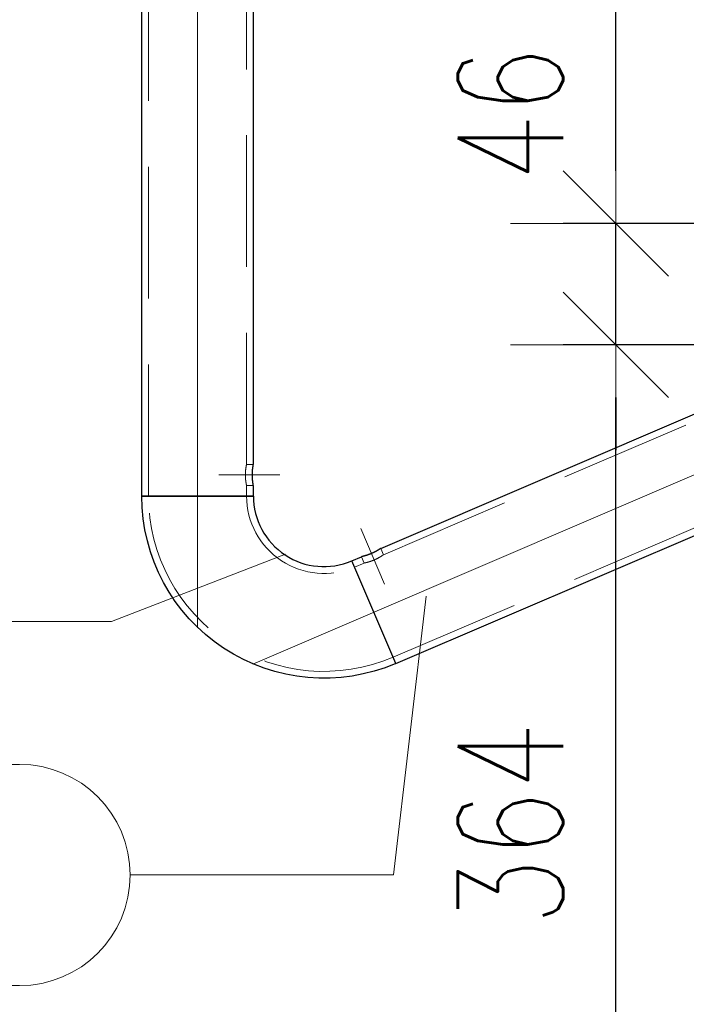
# Model space of a CAD drawing. Header units: millimetres. Extents: x -845 to -83, y 8759 to 9255.
# Tile 36 of 197: x -645 to -632, y 8864 to 8882. Entities that reach past the tile are written whole.
import ezdxf

# ---------------------------------------------------------------- set-up
doc = ezdxf.new("R2010")
doc.units = ezdxf.units.MM
doc.header["$LTSCALE"] = 10
doc.linetypes.add('HIDDEN', pattern=[0.375, 0.25, -0.125])
doc.linetypes.add('MITTE', pattern=[2, 1.25, -0.25, 0.25, -0.25])
doc.layers.get('Defpoints').update_dxf_attribs({"color": 1})
for name, color, linetype, lineweight in [('PS_DIM', 4, 'Continuous', 13), ('PS_Hidden', 2, 'HIDDEN', 9), ('PS_Mid', 5, 'MITTE', 15), ('PS_Pos', 1, 'Continuous', 15), ('PS_Shape', 161, 'Continuous', 30), ('PS_SOLID', 7, 'Continuous', 30)]:
    doc.layers.add(name, color=color, linetype=linetype, lineweight=lineweight)
doc.styles.add('simplex', font='simplex.shx', dxfattribs={"width": 0.75})
doc.dimstyles.new('1_20_PRZ', dxfattribs={"dimtxt": 2, "dimasz": 1, "dimexe": 2, "dimexo": 5, "dimgap": 1, "dimtad": 1, "dimdec": 0, "dimlfac": 20, "dimtxsty": 'simplex', "dimblk": 'dimznak', "dimcen": 2, "dimse1": 1, "dimse2": 1, "dimclrd": 256, "dimclrt": 4, "dimadec": 1, "dimazin": 0, "dimtfac": 1, "dimtdec": 0, "dimtix": 1, "dimtmove": 2, "dimatfit": 3, "dimldrblk": 'dim-grot', "dimfxl": 1, "dimarcsym": 0})
doc.dimstyles.new('1_20_SC', dxfattribs={"dimtxt": 2, "dimasz": 1, "dimexe": 1, "dimexo": 1, "dimgap": 1, "dimtad": 1, "dimdec": 0, "dimlfac": 20, "dimtxsty": 'simplex', "dimblk": 'dimznak', "dimcen": 2, "dimclrd": 256, "dimclre": 256, "dimclrt": 4, "dimadec": 1, "dimazin": 0, "dimtfac": 1, "dimtdec": 0, "dimtix": 1, "dimtmove": 2, "dimatfit": 3, "dimldrblk": 'dim-grot', "dimfxl": 1, "dimarcsym": 0})

# ---------------------------------------------------------------- blocks, each defined once
blk = doc.blocks.new('dimznak')
at = {"color": 0}
for points in [[(0, 2), (0, -2)], [(-2, 0), (2, 0)]]:
    blk.add_lwpolyline(points, dxfattribs=at)
at = {"color": 2}
blk.add_lwpolyline([(1, 1), (-1, -1)], dxfattribs=at)
blk = doc.blocks.new('*D128')
at = {"layer": 'Defpoints', "color": 0, "transparency": 16777216}
for p in [(-633.283, 8876.211), (-623.343, 8876.211), (-621.223, 8858.014)]:
    blk.add_point(p, dxfattribs=at)
at = {"layer": 'PS_DIM', "lineweight": -2, "transparency": 16777216}
for p, q in [((-624.343, 8876.211), (-634.283, 8876.211)), ((-633.283, 8859.014), (-633.283, 8875.211)), ((-622.223, 8858.014), (-634.283, 8858.014))]:
    blk.add_line(p, q, dxfattribs=at)
for p, rotation in [((-633.283, 8876.211), 90), ((-633.283, 8858.014), 270)]:
    blk.add_blockref('dimznak', p, dxfattribs=dict(at, rotation=rotation))
at = {"layer": 'PS_DIM', "color": 4, "transparency": 16777216, "insert": (-635.283, 8867.113), "char_height": 2, "attachment_point": 5, "rotation": 90, "style": 'simplex'}
blk.add_mtext('364', dxfattribs=at)
blk = doc.blocks.new('dim-grot')
blk.add_hatch(color=256).paths.add_polyline_path([(0, 0), (-2, 0.5), (-2, -0.5)])
blk.add_lwpolyline([(0, 0), (-2, 0.5), (-2, -0.5), (0, 0)])
blk = doc.blocks.new('*D129')
at = {"layer": 'Defpoints', "color": 0, "transparency": 16777216}
for p in [(-633.283, 8878.518), (-623.343, 8878.518), (-623.343, 8876.211)]:
    blk.add_point(p, dxfattribs=at)
at = {"layer": 'PS_DIM', "lineweight": -2, "transparency": 16777216}
for p, q in [((-633.283, 8879.518), (-633.283, 8880.518)), ((-633.283, 8876.211), (-633.283, 8878.518)), ((-633.283, 8875.211), (-633.283, 8874.211))]:
    blk.add_line(p, q, dxfattribs=at)
for p, rotation in [((-633.283, 8878.518), 270), ((-633.283, 8876.211), 90)]:
    blk.add_blockref('dimznak', p, dxfattribs=dict(at, rotation=rotation))
at = {"layer": 'PS_DIM', "color": 4, "transparency": 16777216, "insert": (-635.283, 8880.59), "char_height": 2, "attachment_point": 5, "rotation": 90, "style": 'simplex'}
blk.add_mtext('46', dxfattribs=at)
blk = doc.blocks.new('*D130')
at = {"layer": 'Defpoints', "color": 0, "transparency": 16777216}
for p in [(-633.283, 8903.711), (-623.343, 8903.711), (-623.343, 8878.518)]:
    blk.add_point(p, dxfattribs=at)
at = {"layer": 'PS_DIM', "lineweight": -2, "transparency": 16777216}
for p, q in [((-624.343, 8903.711), (-634.283, 8903.711)), ((-633.283, 8879.518), (-633.283, 8902.711)), ((-624.343, 8878.518), (-634.283, 8878.518))]:
    blk.add_line(p, q, dxfattribs=at)
for p, rotation in [((-633.283, 8903.711), 90), ((-633.283, 8878.518), 270)]:
    blk.add_blockref('dimznak', p, dxfattribs=dict(at, rotation=rotation))
at = {"layer": 'PS_DIM', "color": 4, "transparency": 16777216, "insert": (-635.283, 8891.114), "char_height": 2, "attachment_point": 5, "rotation": 90, "style": 'simplex'}
blk.add_mtext('504', dxfattribs=at)
blk = doc.blocks.new('*D138')
at = {"layer": 'Defpoints', "color": 0, "transparency": 16777216}
for p in [(-642.283, 8890.129), (-464.843, 8886.829), (-464.843, 8838.437)]:
    blk.add_point(p, dxfattribs=at)
at = {"layer": 'PS_DIM', "lineweight": -2, "transparency": 16777216}
blk.add_line((-641.283, 8838.437), (-465.843, 8838.437), dxfattribs=at)
at = {"layer": 'PS_DIM', "lineweight": -2, "transparency": 16777216, "rotation": 180}
blk.add_blockref('dimznak', (-642.283, 8838.437), dxfattribs=at)
at = {"layer": 'PS_DIM', "lineweight": -2, "transparency": 16777216}
blk.add_blockref('dimznak', (-464.843, 8838.437), dxfattribs=at)
at = {"layer": 'PS_DIM', "color": 4, "transparency": 16777216, "insert": (-553.563, 8840.437), "char_height": 2, "attachment_point": 5, "style": 'simplex'}
blk.add_mtext('3549', dxfattribs=at)
blk = doc.blocks.new('*X258')
at = {"layer": 'PS_Hidden', "color": 2, "linetype": 'HIDDEN'}
for p, q in [((-642.153, 8873.341), (-642.153, 8895.619)), ((-640.293, 8873.941), (-640.293, 8895.019)), ((-637.693, 8872.227), (-623.843, 8878.162)), ((-637.511, 8870.281), (-623.946, 8876.094)), ((-640.297, 8873.921), (-640.298, 8873.918)), ((-640.298, 8873.918), (-640.298, 8873.916)), ((-640.296, 8873.925), (-640.297, 8873.923)), ((-640.297, 8873.923), (-640.297, 8873.921)), ((-640.295, 8873.931), (-640.296, 8873.929)), ((-640.296, 8873.929), (-640.296, 8873.927)), ((-640.296, 8873.927), (-640.296, 8873.925)), ((-640.294, 8873.935), (-640.295, 8873.934)), ((-640.295, 8873.934), (-640.295, 8873.932)), ((-640.295, 8873.932), (-640.295, 8873.931)), ((-640.293, 8873.94), (-640.294, 8873.939)), ((-640.294, 8873.939), (-640.294, 8873.938)), ((-640.294, 8873.938), (-640.294, 8873.937)), ((-640.294, 8873.937), (-640.294, 8873.936)), ((-640.294, 8873.936), (-640.294, 8873.935)), ((-640.293, 8873.941), (-640.293, 8873.941)), ((-640.293, 8873.941), (-640.293, 8873.941)), ((-640.293, 8873.941), (-640.293, 8873.941)), ((-640.293, 8873.941), (-640.293, 8873.94)), ((-640.163, 8873.941), (-640.293, 8873.941)), ((-640.293, 8873.94), (-640.293, 8873.94)), ((-640.314, 8873.766), (-640.315, 8873.761)), ((-640.315, 8873.761), (-640.315, 8873.756)), ((-640.315, 8873.756), (-640.315, 8873.751)), ((-640.315, 8873.751), (-640.315, 8873.746)), ((-640.315, 8873.746), (-640.315, 8873.741)), ((-640.315, 8873.741), (-640.315, 8873.736)), ((-640.315, 8873.736), (-640.315, 8873.731)), ((-640.315, 8873.731), (-640.315, 8873.727)), ((-640.313, 8873.791), (-640.314, 8873.786)), ((-640.314, 8873.786), (-640.314, 8873.781)), ((-640.314, 8873.781), (-640.314, 8873.776)), ((-640.314, 8873.776), (-640.314, 8873.771)), ((-640.314, 8873.771), (-640.314, 8873.766)), ((-640.312, 8873.811), (-640.313, 8873.806)), ((-640.313, 8873.806), (-640.313, 8873.801)), ((-640.313, 8873.801), (-640.313, 8873.796)), ((-640.313, 8873.796), (-640.313, 8873.791)), ((-640.311, 8873.82), (-640.312, 8873.816)), ((-640.312, 8873.816), (-640.312, 8873.811)), ((-640.31, 8873.834), (-640.311, 8873.83)), ((-640.311, 8873.83), (-640.311, 8873.825)), ((-640.311, 8873.825), (-640.311, 8873.82)), ((-640.309, 8873.843), (-640.31, 8873.839)), ((-640.31, 8873.839), (-640.31, 8873.834)), ((-640.308, 8873.852), (-640.309, 8873.848)), ((-640.309, 8873.848), (-640.309, 8873.843)), ((-640.307, 8873.86), (-640.308, 8873.856)), ((-640.308, 8873.856), (-640.308, 8873.852)), ((-640.306, 8873.868), (-640.307, 8873.864)), ((-640.307, 8873.864), (-640.307, 8873.86)), ((-640.305, 8873.872), (-640.306, 8873.868)), ((-640.304, 8873.879), (-640.305, 8873.876)), ((-640.305, 8873.876), (-640.305, 8873.872)), ((-640.303, 8873.886), (-640.304, 8873.883)), ((-640.304, 8873.883), (-640.304, 8873.879)), ((-640.302, 8873.893), (-640.303, 8873.889)), ((-640.303, 8873.889), (-640.303, 8873.886)), ((-640.301, 8873.899), (-640.302, 8873.896)), ((-640.302, 8873.896), (-640.302, 8873.893)), ((-640.3, 8873.905), (-640.301, 8873.902)), ((-640.301, 8873.902), (-640.301, 8873.899)), ((-640.299, 8873.911), (-640.3, 8873.908)), ((-640.3, 8873.908), (-640.3, 8873.905)), ((-640.298, 8873.916), (-640.299, 8873.913)), ((-640.299, 8873.913), (-640.299, 8873.911)), ((-640.315, 8873.727), (-640.315, 8873.722)), ((-640.315, 8873.722), (-640.314, 8873.717)), ((-640.314, 8873.717), (-640.314, 8873.712)), ((-640.314, 8873.712), (-640.314, 8873.707)), ((-640.314, 8873.707), (-640.314, 8873.702)), ((-640.314, 8873.702), (-640.314, 8873.697)), ((-640.314, 8873.697), (-640.313, 8873.692)), ((-640.313, 8873.692), (-640.313, 8873.687)), ((-640.313, 8873.687), (-640.313, 8873.682)), ((-640.313, 8873.682), (-640.313, 8873.677)), ((-640.313, 8873.677), (-640.312, 8873.672)), ((-640.312, 8873.672), (-640.312, 8873.667)), ((-640.312, 8873.667), (-640.311, 8873.662)), ((-640.311, 8873.662), (-640.311, 8873.658)), ((-640.311, 8873.658), (-640.311, 8873.653)), ((-640.311, 8873.653), (-640.31, 8873.648)), ((-640.31, 8873.648), (-640.31, 8873.644)), ((-640.31, 8873.644), (-640.309, 8873.639)), ((-640.309, 8873.639), (-640.309, 8873.635)), ((-640.309, 8873.635), (-640.308, 8873.631)), ((-640.308, 8873.631), (-640.308, 8873.627)), ((-640.308, 8873.627), (-640.307, 8873.622)), ((-640.307, 8873.622), (-640.307, 8873.618)), ((-640.307, 8873.618), (-640.306, 8873.615)), ((-640.306, 8873.615), (-640.305, 8873.611)), ((-640.305, 8873.611), (-640.305, 8873.607)), ((-640.305, 8873.607), (-640.304, 8873.603)), ((-640.304, 8873.603), (-640.304, 8873.6)), ((-640.304, 8873.6), (-640.303, 8873.597)), ((-640.303, 8873.597), (-640.303, 8873.593)), ((-640.303, 8873.593), (-640.302, 8873.59)), ((-640.302, 8873.59), (-640.302, 8873.587)), ((-640.302, 8873.587), (-640.301, 8873.584)), ((-640.301, 8873.584), (-640.301, 8873.581)), ((-640.301, 8873.581), (-640.3, 8873.578)), ((-640.3, 8873.578), (-640.3, 8873.575)), ((-640.3, 8873.575), (-640.299, 8873.572)), ((-640.299, 8873.572), (-640.299, 8873.569)), ((-640.299, 8873.569), (-640.298, 8873.567)), ((-640.298, 8873.567), (-640.298, 8873.564)), ((-640.298, 8873.564), (-640.297, 8873.562)), ((-640.297, 8873.562), (-640.297, 8873.56)), ((-640.297, 8873.56), (-640.296, 8873.558)), ((-640.296, 8873.558), (-640.296, 8873.556)), ((-640.296, 8873.556), (-640.296, 8873.554)), ((-640.296, 8873.554), (-640.295, 8873.552)), ((-640.295, 8873.552), (-640.295, 8873.55)), ((-640.295, 8873.55), (-640.295, 8873.549)), ((-640.295, 8873.549), (-640.294, 8873.548)), ((-640.294, 8873.548), (-640.294, 8873.546)), ((-640.294, 8873.546), (-640.294, 8873.545)), ((-640.294, 8873.545), (-640.294, 8873.544)), ((-640.294, 8873.544), (-640.294, 8873.544)), ((-640.294, 8873.544), (-640.293, 8873.543)), ((-640.293, 8873.543), (-640.293, 8873.542)), ((-640.293, 8873.542), (-640.293, 8873.542)), ((-640.293, 8873.542), (-640.293, 8873.542)), ((-640.293, 8873.542), (-640.293, 8873.541)), ((-640.293, 8873.541), (-640.293, 8873.541)), ((-640.293, 8873.341), (-640.293, 8873.541)), ((-640.163, 8873.541), (-640.293, 8873.541)), ((-637.693, 8872.227), (-637.744, 8872.346)), ((-638.244, 8871.99), (-638.06, 8872.069)), ((-638.06, 8872.069), (-638.111, 8872.188)), ((-638.06, 8872.069), (-638.06, 8872.069)), ((-638.06, 8872.069), (-638.06, 8872.069)), ((-638.06, 8872.069), (-638.06, 8872.069)), ((-638.06, 8872.069), (-638.059, 8872.069)), ((-638.059, 8872.069), (-638.059, 8872.069)), ((-638.059, 8872.069), (-638.058, 8872.069)), ((-638.058, 8872.069), (-638.057, 8872.07)), ((-638.057, 8872.07), (-638.056, 8872.07)), ((-638.056, 8872.07), (-638.055, 8872.07)), ((-638.055, 8872.07), (-638.054, 8872.07)), ((-638.054, 8872.07), (-638.052, 8872.07)), ((-638.052, 8872.07), (-638.051, 8872.071)), ((-638.051, 8872.071), (-638.049, 8872.071)), ((-638.049, 8872.071), (-638.048, 8872.071)), ((-638.048, 8872.071), (-638.046, 8872.072)), ((-638.046, 8872.072), (-638.044, 8872.072)), ((-638.044, 8872.072), (-638.042, 8872.073)), ((-638.042, 8872.073), (-638.04, 8872.073)), ((-638.04, 8872.073), (-638.037, 8872.074)), ((-638.037, 8872.074), (-638.035, 8872.074)), ((-638.035, 8872.074), (-638.032, 8872.075)), ((-638.032, 8872.075), (-638.03, 8872.075)), ((-638.03, 8872.075), (-638.027, 8872.076)), ((-638.027, 8872.076), (-638.024, 8872.077)), ((-638.024, 8872.077), (-638.021, 8872.077)), ((-638.021, 8872.077), (-638.018, 8872.078)), ((-638.018, 8872.078), (-638.015, 8872.079)), ((-638.015, 8872.079), (-638.012, 8872.08)), ((-638.012, 8872.08), (-638.009, 8872.08)), ((-638.009, 8872.08), (-638.005, 8872.081)), ((-638.005, 8872.081), (-638.002, 8872.082)), ((-638.002, 8872.082), (-637.999, 8872.083)), ((-637.999, 8872.083), (-637.995, 8872.084)), ((-637.995, 8872.084), (-637.992, 8872.085)), ((-637.992, 8872.085), (-637.988, 8872.086)), ((-637.988, 8872.086), (-637.984, 8872.087)), ((-637.984, 8872.087), (-637.98, 8872.088)), ((-637.98, 8872.088), (-637.976, 8872.089)), ((-637.976, 8872.089), (-637.972, 8872.09)), ((-637.972, 8872.09), (-637.968, 8872.092)), ((-637.968, 8872.092), (-637.964, 8872.093)), ((-637.964, 8872.093), (-637.959, 8872.094)), ((-637.959, 8872.094), (-637.955, 8872.095)), ((-637.955, 8872.095), (-637.951, 8872.097)), ((-637.951, 8872.097), (-637.946, 8872.098)), ((-637.946, 8872.098), (-637.942, 8872.1)), ((-637.942, 8872.1), (-637.937, 8872.101)), ((-637.937, 8872.101), (-637.933, 8872.103)), ((-637.933, 8872.103), (-637.928, 8872.104)), ((-637.928, 8872.104), (-637.923, 8872.106)), ((-637.923, 8872.106), (-637.919, 8872.108)), ((-637.919, 8872.108), (-637.914, 8872.109)), ((-637.914, 8872.109), (-637.909, 8872.111)), ((-637.909, 8872.111), (-637.905, 8872.113)), ((-637.905, 8872.113), (-637.9, 8872.115)), ((-637.9, 8872.115), (-637.895, 8872.116)), ((-637.895, 8872.116), (-637.891, 8872.118)), ((-637.891, 8872.118), (-637.886, 8872.12)), ((-637.886, 8872.12), (-637.881, 8872.122)), ((-637.881, 8872.122), (-637.877, 8872.124)), ((-637.877, 8872.124), (-637.872, 8872.126)), ((-637.872, 8872.126), (-637.868, 8872.128)), ((-637.868, 8872.128), (-637.863, 8872.13)), ((-637.868, 8872.128), (-637.868, 8872.128)), ((-637.863, 8872.13), (-637.859, 8872.132)), ((-637.859, 8872.132), (-637.854, 8872.134)), ((-637.854, 8872.134), (-637.85, 8872.136)), ((-637.85, 8872.136), (-637.845, 8872.138)), ((-637.845, 8872.138), (-637.841, 8872.14)), ((-637.841, 8872.14), (-637.836, 8872.142)), ((-637.836, 8872.142), (-637.832, 8872.144)), ((-637.832, 8872.144), (-637.827, 8872.146)), ((-637.827, 8872.146), (-637.823, 8872.149)), ((-637.823, 8872.149), (-637.818, 8872.151)), ((-637.818, 8872.151), (-637.814, 8872.153)), ((-637.814, 8872.153), (-637.809, 8872.155)), ((-637.809, 8872.155), (-637.805, 8872.158)), ((-637.805, 8872.158), (-637.801, 8872.16)), ((-637.801, 8872.16), (-637.796, 8872.162)), ((-637.796, 8872.162), (-637.792, 8872.164)), ((-637.792, 8872.164), (-637.788, 8872.167)), ((-637.788, 8872.167), (-637.784, 8872.169)), ((-637.784, 8872.169), (-637.78, 8872.171)), ((-637.78, 8872.171), (-637.776, 8872.173)), ((-637.776, 8872.173), (-637.773, 8872.175)), ((-637.773, 8872.175), (-637.769, 8872.177)), ((-637.769, 8872.177), (-637.765, 8872.18)), ((-637.765, 8872.18), (-637.762, 8872.182)), ((-637.762, 8872.182), (-637.758, 8872.184)), ((-637.758, 8872.184), (-637.755, 8872.186)), ((-637.755, 8872.186), (-637.751, 8872.188)), ((-637.751, 8872.188), (-637.748, 8872.19)), ((-637.748, 8872.19), (-637.745, 8872.192)), ((-637.745, 8872.192), (-637.742, 8872.194)), ((-637.742, 8872.194), (-637.739, 8872.195)), ((-637.739, 8872.195), (-637.736, 8872.197)), ((-637.736, 8872.197), (-637.734, 8872.199)), ((-637.734, 8872.199), (-637.731, 8872.201)), ((-637.731, 8872.201), (-637.728, 8872.202)), ((-637.728, 8872.202), (-637.726, 8872.204)), ((-637.726, 8872.204), (-637.723, 8872.206)), ((-637.723, 8872.206), (-637.721, 8872.207)), ((-637.721, 8872.207), (-637.718, 8872.209)), ((-637.718, 8872.209), (-637.716, 8872.21)), ((-637.716, 8872.21), (-637.714, 8872.212)), ((-637.714, 8872.212), (-637.712, 8872.213)), ((-637.712, 8872.213), (-637.71, 8872.215)), ((-637.71, 8872.215), (-637.708, 8872.216)), ((-637.708, 8872.216), (-637.706, 8872.217)), ((-637.706, 8872.217), (-637.704, 8872.218)), ((-637.704, 8872.218), (-637.703, 8872.219)), ((-637.703, 8872.219), (-637.701, 8872.22)), ((-637.701, 8872.22), (-637.7, 8872.221)), ((-637.7, 8872.221), (-637.699, 8872.222)), ((-637.699, 8872.222), (-637.698, 8872.223)), ((-637.698, 8872.223), (-637.697, 8872.224)), ((-637.697, 8872.224), (-637.696, 8872.224)), ((-637.696, 8872.224), (-637.695, 8872.225)), ((-637.695, 8872.225), (-637.694, 8872.225)), ((-637.694, 8872.225), (-637.694, 8872.226)), ((-637.694, 8872.226), (-637.693, 8872.226)), ((-637.693, 8872.226), (-637.693, 8872.227)), ((-637.693, 8872.226), (-637.693, 8872.226)), ((-637.693, 8872.226), (-637.693, 8872.226)), ((-637.693, 8872.226), (-637.693, 8872.226))]:
    blk.add_line(p, q, dxfattribs=at)
at = {"layer": 'PS_Hidden', "extrusion": (0, 0, -1)}
blk.add_arc((638.823, 8873.341), 3.33, 246.8014, 0, dxfattribs=at)
at = {"layer": 'PS_Hidden'}
blk.add_arc((-638.823, 8873.341), 1.47, 180, 293.1986, dxfattribs=at)
at = {"layer": 'PS_Mid', "color": 5, "linetype": 'MITTE'}
for p, q in [((-641.223, 8870.841), (-641.223, 8898.119)), ((-640.176, 8870.151), (-619.985, 8878.804)), ((-640.817, 8873.741), (-639.663, 8873.741)), ((-638.125, 8872.727), (-637.67, 8871.667))]:
    blk.add_line(p, q, dxfattribs=at)
at = {"layer": 'PS_SOLID', "color": 7, "linetype": 'Continuous'}
for p, q in [((-642.283, 8873.341), (-642.283, 8895.619)), ((-640.163, 8873.941), (-640.163, 8895.019)), ((-637.744, 8872.346), (-623.895, 8878.281)), ((-637.46, 8870.161), (-623.895, 8875.975)), ((-640.168, 8873.916), (-640.167, 8873.918)), ((-640.167, 8873.921), (-640.166, 8873.923)), ((-640.167, 8873.918), (-640.167, 8873.921)), ((-640.166, 8873.927), (-640.165, 8873.929)), ((-640.166, 8873.925), (-640.166, 8873.927)), ((-640.166, 8873.923), (-640.166, 8873.925)), ((-640.165, 8873.932), (-640.164, 8873.934)), ((-640.165, 8873.931), (-640.165, 8873.932)), ((-640.165, 8873.929), (-640.165, 8873.931)), ((-640.164, 8873.938), (-640.163, 8873.939)), ((-640.164, 8873.937), (-640.164, 8873.938)), ((-640.164, 8873.936), (-640.164, 8873.937)), ((-640.164, 8873.935), (-640.164, 8873.936)), ((-640.164, 8873.934), (-640.164, 8873.935)), ((-640.163, 8873.94), (-640.163, 8873.941)), ((-640.163, 8873.941), (-640.163, 8873.941)), ((-640.163, 8873.941), (-640.163, 8873.941)), ((-640.163, 8873.941), (-640.163, 8873.941)), ((-640.163, 8873.939), (-640.163, 8873.94)), ((-640.163, 8873.94), (-640.163, 8873.94)), ((-640.182, 8873.771), (-640.181, 8873.776)), ((-640.182, 8873.766), (-640.182, 8873.771)), ((-640.182, 8873.761), (-640.182, 8873.766)), ((-640.182, 8873.756), (-640.182, 8873.761)), ((-640.182, 8873.751), (-640.182, 8873.756)), ((-640.182, 8873.746), (-640.182, 8873.751)), ((-640.182, 8873.741), (-640.182, 8873.746)), ((-640.182, 8873.736), (-640.182, 8873.741)), ((-640.182, 8873.741), (-640.182, 8873.741)), ((-640.182, 8873.731), (-640.182, 8873.736)), ((-640.182, 8873.727), (-640.182, 8873.731)), ((-640.181, 8873.796), (-640.18, 8873.801)), ((-640.181, 8873.791), (-640.181, 8873.796)), ((-640.181, 8873.786), (-640.181, 8873.791)), ((-640.181, 8873.781), (-640.181, 8873.786)), ((-640.181, 8873.776), (-640.181, 8873.781)), ((-640.18, 8873.811), (-640.179, 8873.816)), ((-640.18, 8873.806), (-640.18, 8873.811)), ((-640.18, 8873.801), (-640.18, 8873.806)), ((-640.179, 8873.825), (-640.178, 8873.83)), ((-640.179, 8873.82), (-640.179, 8873.825)), ((-640.179, 8873.816), (-640.179, 8873.82)), ((-640.178, 8873.839), (-640.177, 8873.843)), ((-640.178, 8873.834), (-640.178, 8873.839)), ((-640.178, 8873.83), (-640.178, 8873.834)), ((-640.177, 8873.848), (-640.176, 8873.852)), ((-640.177, 8873.843), (-640.177, 8873.848)), ((-640.176, 8873.856), (-640.175, 8873.86)), ((-640.176, 8873.852), (-640.176, 8873.856)), ((-640.175, 8873.864), (-640.174, 8873.868)), ((-640.175, 8873.86), (-640.175, 8873.864)), ((-640.174, 8873.872), (-640.173, 8873.876)), ((-640.174, 8873.868), (-640.174, 8873.872)), ((-640.173, 8873.883), (-640.172, 8873.886)), ((-640.173, 8873.879), (-640.173, 8873.883)), ((-640.173, 8873.876), (-640.173, 8873.879)), ((-640.172, 8873.889), (-640.171, 8873.893)), ((-640.172, 8873.886), (-640.172, 8873.889)), ((-640.171, 8873.896), (-640.17, 8873.899)), ((-640.171, 8873.893), (-640.171, 8873.896)), ((-640.17, 8873.902), (-640.169, 8873.905)), ((-640.17, 8873.899), (-640.17, 8873.902)), ((-640.169, 8873.908), (-640.168, 8873.911)), ((-640.169, 8873.905), (-640.169, 8873.908)), ((-640.168, 8873.913), (-640.168, 8873.916)), ((-640.168, 8873.911), (-640.168, 8873.913)), ((-640.182, 8873.722), (-640.182, 8873.727)), ((-640.182, 8873.717), (-640.182, 8873.722)), ((-640.182, 8873.712), (-640.182, 8873.717)), ((-640.181, 8873.707), (-640.182, 8873.712)), ((-640.181, 8873.702), (-640.181, 8873.707)), ((-640.181, 8873.697), (-640.181, 8873.702)), ((-640.181, 8873.692), (-640.181, 8873.697)), ((-640.181, 8873.687), (-640.181, 8873.692)), ((-640.18, 8873.682), (-640.181, 8873.687)), ((-640.18, 8873.677), (-640.18, 8873.682)), ((-640.18, 8873.672), (-640.18, 8873.677)), ((-640.179, 8873.667), (-640.18, 8873.672)), ((-640.179, 8873.662), (-640.179, 8873.667)), ((-640.179, 8873.658), (-640.179, 8873.662)), ((-640.178, 8873.653), (-640.179, 8873.658)), ((-640.178, 8873.648), (-640.178, 8873.653)), ((-640.178, 8873.644), (-640.178, 8873.648)), ((-640.177, 8873.639), (-640.178, 8873.644)), ((-640.177, 8873.635), (-640.177, 8873.639)), ((-640.176, 8873.631), (-640.177, 8873.635)), ((-640.176, 8873.627), (-640.176, 8873.631)), ((-640.175, 8873.622), (-640.176, 8873.627)), ((-640.175, 8873.618), (-640.175, 8873.622)), ((-640.174, 8873.615), (-640.175, 8873.618)), ((-640.174, 8873.611), (-640.174, 8873.615)), ((-640.173, 8873.607), (-640.174, 8873.611)), ((-640.173, 8873.603), (-640.173, 8873.607)), ((-640.173, 8873.6), (-640.173, 8873.603)), ((-640.172, 8873.597), (-640.173, 8873.6)), ((-640.172, 8873.593), (-640.172, 8873.597)), ((-640.171, 8873.59), (-640.172, 8873.593)), ((-640.171, 8873.587), (-640.171, 8873.59)), ((-640.17, 8873.584), (-640.171, 8873.587)), ((-640.17, 8873.581), (-640.17, 8873.584)), ((-640.169, 8873.578), (-640.17, 8873.581)), ((-640.169, 8873.575), (-640.169, 8873.578)), ((-640.168, 8873.572), (-640.169, 8873.575)), ((-640.168, 8873.569), (-640.168, 8873.572)), ((-640.168, 8873.567), (-640.168, 8873.569)), ((-640.167, 8873.564), (-640.168, 8873.567)), ((-640.167, 8873.562), (-640.167, 8873.564)), ((-640.166, 8873.56), (-640.167, 8873.562)), ((-640.166, 8873.558), (-640.166, 8873.56)), ((-640.166, 8873.556), (-640.166, 8873.558)), ((-640.165, 8873.554), (-640.166, 8873.556)), ((-640.165, 8873.552), (-640.165, 8873.554)), ((-640.165, 8873.55), (-640.165, 8873.552)), ((-640.164, 8873.549), (-640.165, 8873.55)), ((-640.164, 8873.548), (-640.164, 8873.549)), ((-640.164, 8873.546), (-640.164, 8873.548)), ((-640.164, 8873.545), (-640.164, 8873.546)), ((-640.164, 8873.544), (-640.164, 8873.545)), ((-640.163, 8873.544), (-640.164, 8873.544)), ((-640.163, 8873.543), (-640.163, 8873.544)), ((-640.163, 8873.542), (-640.163, 8873.543)), ((-640.163, 8873.542), (-640.163, 8873.542)), ((-640.163, 8873.541), (-640.163, 8873.542)), ((-640.163, 8873.542), (-640.163, 8873.542)), ((-640.163, 8873.541), (-640.163, 8873.541)), ((-640.163, 8873.341), (-640.163, 8873.541)), ((-642.283, 8873.341), (-640.163, 8873.341)), ((-640.163, 8873.341), (-642.283, 8873.341)), ((-637.957, 8872.235), (-637.962, 8872.233)), ((-637.952, 8872.237), (-637.957, 8872.235)), ((-637.948, 8872.238), (-637.952, 8872.237)), ((-637.943, 8872.24), (-637.948, 8872.238)), ((-637.938, 8872.242), (-637.943, 8872.24)), ((-637.934, 8872.244), (-637.938, 8872.242)), ((-637.929, 8872.246), (-637.934, 8872.244)), ((-637.925, 8872.248), (-637.929, 8872.246)), ((-637.92, 8872.25), (-637.925, 8872.248)), ((-637.916, 8872.252), (-637.92, 8872.25)), ((-637.92, 8872.25), (-637.92, 8872.25)), ((-637.911, 8872.254), (-637.916, 8872.252)), ((-637.907, 8872.256), (-637.911, 8872.254)), ((-637.902, 8872.258), (-637.907, 8872.256)), ((-637.897, 8872.26), (-637.902, 8872.258)), ((-637.893, 8872.262), (-637.897, 8872.26)), ((-637.888, 8872.264), (-637.893, 8872.262)), ((-637.884, 8872.266), (-637.888, 8872.264)), ((-637.879, 8872.268), (-637.884, 8872.266)), ((-637.875, 8872.27), (-637.879, 8872.268)), ((-637.87, 8872.273), (-637.875, 8872.27)), ((-637.866, 8872.275), (-637.87, 8872.273)), ((-637.862, 8872.277), (-637.866, 8872.275)), ((-637.857, 8872.279), (-637.862, 8872.277)), ((-637.853, 8872.281), (-637.857, 8872.279)), ((-637.849, 8872.284), (-637.853, 8872.281)), ((-637.844, 8872.286), (-637.849, 8872.284)), ((-637.84, 8872.288), (-637.844, 8872.286)), ((-637.836, 8872.29), (-637.84, 8872.288)), ((-637.832, 8872.292), (-637.836, 8872.29)), ((-637.828, 8872.294), (-637.832, 8872.292)), ((-637.825, 8872.297), (-637.828, 8872.294)), ((-637.821, 8872.299), (-637.825, 8872.297)), ((-637.817, 8872.301), (-637.821, 8872.299)), ((-637.813, 8872.303), (-637.817, 8872.301)), ((-637.81, 8872.305), (-637.813, 8872.303)), ((-637.807, 8872.307), (-637.81, 8872.305)), ((-637.803, 8872.309), (-637.807, 8872.307)), ((-637.8, 8872.311), (-637.803, 8872.309)), ((-637.797, 8872.312), (-637.8, 8872.311)), ((-637.794, 8872.314), (-637.797, 8872.312)), ((-637.791, 8872.316), (-637.794, 8872.314)), ((-637.788, 8872.318), (-637.791, 8872.316)), ((-637.785, 8872.319), (-637.788, 8872.318)), ((-637.782, 8872.321), (-637.785, 8872.319)), ((-637.78, 8872.323), (-637.782, 8872.321)), ((-637.777, 8872.324), (-637.78, 8872.323)), ((-637.775, 8872.326), (-637.777, 8872.324)), ((-637.772, 8872.328), (-637.775, 8872.326)), ((-637.77, 8872.329), (-637.772, 8872.328)), ((-637.767, 8872.33), (-637.77, 8872.329)), ((-637.765, 8872.332), (-637.767, 8872.33)), ((-637.763, 8872.333), (-637.765, 8872.332)), ((-637.761, 8872.335), (-637.763, 8872.333)), ((-637.759, 8872.336), (-637.761, 8872.335)), ((-637.758, 8872.337), (-637.759, 8872.336)), ((-637.756, 8872.338), (-637.758, 8872.337)), ((-637.754, 8872.339), (-637.756, 8872.338)), ((-637.753, 8872.34), (-637.754, 8872.339)), ((-637.751, 8872.341), (-637.753, 8872.34)), ((-637.75, 8872.342), (-637.751, 8872.341)), ((-637.749, 8872.342), (-637.75, 8872.342)), ((-637.748, 8872.343), (-637.749, 8872.342)), ((-637.747, 8872.344), (-637.748, 8872.343)), ((-637.746, 8872.344), (-637.747, 8872.344)), ((-637.745, 8872.345), (-637.746, 8872.345)), ((-637.746, 8872.345), (-637.746, 8872.344)), ((-637.744, 8872.346), (-637.745, 8872.345)), ((-637.745, 8872.345), (-637.745, 8872.345)), ((-637.744, 8872.346), (-637.744, 8872.346)), ((-637.744, 8872.346), (-637.744, 8872.346)), ((-637.744, 8872.346), (-637.744, 8872.346)), ((-638.295, 8872.11), (-638.111, 8872.188)), ((-637.46, 8870.161), (-638.295, 8872.11)), ((-637.46, 8870.161), (-638.295, 8872.11)), ((-638.11, 8872.189), (-638.111, 8872.189)), ((-638.111, 8872.189), (-638.111, 8872.189)), ((-638.111, 8872.189), (-638.111, 8872.188)), ((-638.111, 8872.188), (-638.111, 8872.188)), ((-638.111, 8872.188), (-638.111, 8872.188)), ((-638.109, 8872.189), (-638.11, 8872.189)), ((-638.11, 8872.189), (-638.11, 8872.189)), ((-638.108, 8872.189), (-638.109, 8872.189)), ((-638.107, 8872.189), (-638.108, 8872.189)), ((-638.106, 8872.19), (-638.107, 8872.189)), ((-638.105, 8872.19), (-638.106, 8872.19)), ((-638.104, 8872.19), (-638.105, 8872.19)), ((-638.102, 8872.19), (-638.104, 8872.19)), ((-638.101, 8872.191), (-638.102, 8872.19)), ((-638.099, 8872.191), (-638.101, 8872.191)), ((-638.097, 8872.192), (-638.099, 8872.191)), ((-638.095, 8872.192), (-638.097, 8872.192)), ((-638.093, 8872.193), (-638.095, 8872.192)), ((-638.091, 8872.193), (-638.093, 8872.193)), ((-638.089, 8872.194), (-638.091, 8872.193)), ((-638.086, 8872.194), (-638.089, 8872.194)), ((-638.084, 8872.195), (-638.086, 8872.194)), ((-638.081, 8872.196), (-638.084, 8872.195)), ((-638.078, 8872.196), (-638.081, 8872.196)), ((-638.076, 8872.197), (-638.078, 8872.196)), ((-638.073, 8872.198), (-638.076, 8872.197)), ((-638.07, 8872.199), (-638.073, 8872.198)), ((-638.067, 8872.199), (-638.07, 8872.199)), ((-638.064, 8872.2), (-638.067, 8872.199)), ((-638.06, 8872.201), (-638.064, 8872.2)), ((-638.057, 8872.202), (-638.06, 8872.201)), ((-638.054, 8872.203), (-638.057, 8872.202)), ((-638.05, 8872.204), (-638.054, 8872.203)), ((-638.047, 8872.205), (-638.05, 8872.204)), ((-638.043, 8872.206), (-638.047, 8872.205)), ((-638.04, 8872.207), (-638.043, 8872.206)), ((-638.036, 8872.208), (-638.04, 8872.207)), ((-638.032, 8872.209), (-638.036, 8872.208)), ((-638.028, 8872.21), (-638.032, 8872.209)), ((-638.024, 8872.212), (-638.028, 8872.21)), ((-638.02, 8872.213), (-638.024, 8872.212)), ((-638.016, 8872.214), (-638.02, 8872.213)), ((-638.011, 8872.216), (-638.016, 8872.214)), ((-638.007, 8872.217), (-638.011, 8872.216)), ((-638.003, 8872.218), (-638.007, 8872.217)), ((-637.998, 8872.22), (-638.003, 8872.218)), ((-637.994, 8872.221), (-637.998, 8872.22)), ((-637.989, 8872.223), (-637.994, 8872.221)), ((-637.985, 8872.225), (-637.989, 8872.223)), ((-637.98, 8872.226), (-637.985, 8872.225)), ((-637.976, 8872.228), (-637.98, 8872.226)), ((-637.971, 8872.23), (-637.976, 8872.228)), ((-637.966, 8872.231), (-637.971, 8872.23)), ((-637.962, 8872.233), (-637.966, 8872.231))]:
    blk.add_line(p, q, dxfattribs=at)
at = {"layer": 'PS_SOLID', "extrusion": (0, 0, -1)}
blk.add_arc((638.823, 8873.341), 3.46, 246.8014, 0, dxfattribs=at)
at = {"layer": 'PS_SOLID'}
blk.add_arc((-638.823, 8873.341), 1.34, 180, 293.1986, dxfattribs=at)
blk = doc.blocks.new('*X294')
at = {"color": 1}
for p, q in [((-636.883, 8871.437), (-637.503, 8866.146)), ((-650.389, 8868.246), (-644.603, 8868.246)), ((-642.503, 8866.146), (-637.503, 8866.146)), ((-650.389, 8864.046), (-644.603, 8864.046))]:
    blk.add_line(p, q, dxfattribs=at)
for centre, start, end in [((-650.389, 8866.146), 90, 270), ((-644.603, 8866.146), 270, 90)]:
    blk.add_arc(centre, 2.1, start, end, dxfattribs=at)
at = {"color": 30, "style": 'simplex', "width": 0.75}
blk.add_text('603', height=3, dxfattribs=at).set_placement((-650.389, 8864.646))
blk = doc.blocks.new('*X295')
at = {"color": 1}
for p, q in [((-655.636, 8873.058), (-649.958, 8873.058)), ((-639.55, 8872.238), (-642.858, 8870.958)), ((-647.858, 8870.958), (-642.858, 8870.958)), ((-655.636, 8868.858), (-649.958, 8868.858))]:
    blk.add_line(p, q, dxfattribs=at)
for centre, start, end in [((-655.636, 8870.958), 90, 270), ((-649.958, 8870.958), 270, 90)]:
    blk.add_arc(centre, 2.1, start, end, dxfattribs=at)
at = {"color": 30, "style": 'simplex', "width": 0.75}
blk.add_text('606', height=3, dxfattribs=at).set_placement((-655.636, 8869.458))

msp = doc.modelspace()

# ---------------------------------------------------------------- block references
at = {"layer": 'PS_Pos'}
for name in ['*X295', '*X294']:
    msp.add_blockref(name, (0, 0), dxfattribs=at)
at = {"layer": 'PS_Shape', "color": 31}
msp.add_blockref('*X258', (0, 0), dxfattribs=at)

# ---------------------------------------------------------------- dimensions: what is measured, and where the dimension line sits
at = {"layer": 'PS_DIM'}
for base, p1, p2, picture, middle in [((-633.283, 8903.711), (-623.343, 8878.518), (-623.343, 8903.711), '*D130', (-635.283, 8891.114)), ((-633.283, 8876.211), (-621.223, 8858.014), (-623.343, 8876.211), '*D128', (-635.283, 8867.113))]:
    dim = msp.add_linear_dim(base=base, p1=p1, p2=p2, angle=90, dimstyle='1_20_SC', dxfattribs=at)
    dim.commit()
    dim.dimension.update_dxf_attribs({"geometry": picture, "text_midpoint": middle})
dim = msp.add_linear_dim(base=(-464.843, 8838.437), p1=(-642.283, 8890.129), p2=(-464.843, 8886.829), dimstyle='1_20_PRZ', dxfattribs=at)
dim.commit()
dim.dimension.update_dxf_attribs({"geometry": '*D138', "text_midpoint": (-553.563, 8840.437)})
dim = msp.add_linear_dim(base=(-633.283, 8878.518), p1=(-623.343, 8876.211), p2=(-623.343, 8878.518), angle=90, dimstyle='1_20_PRZ', dxfattribs=at)
dim.commit()
dim.dimension.update_dxf_attribs({"geometry": '*D129', "text_midpoint": (-635.283, 8880.59), "dimtype": 128})

doc.saveas('drawing.dxf')
